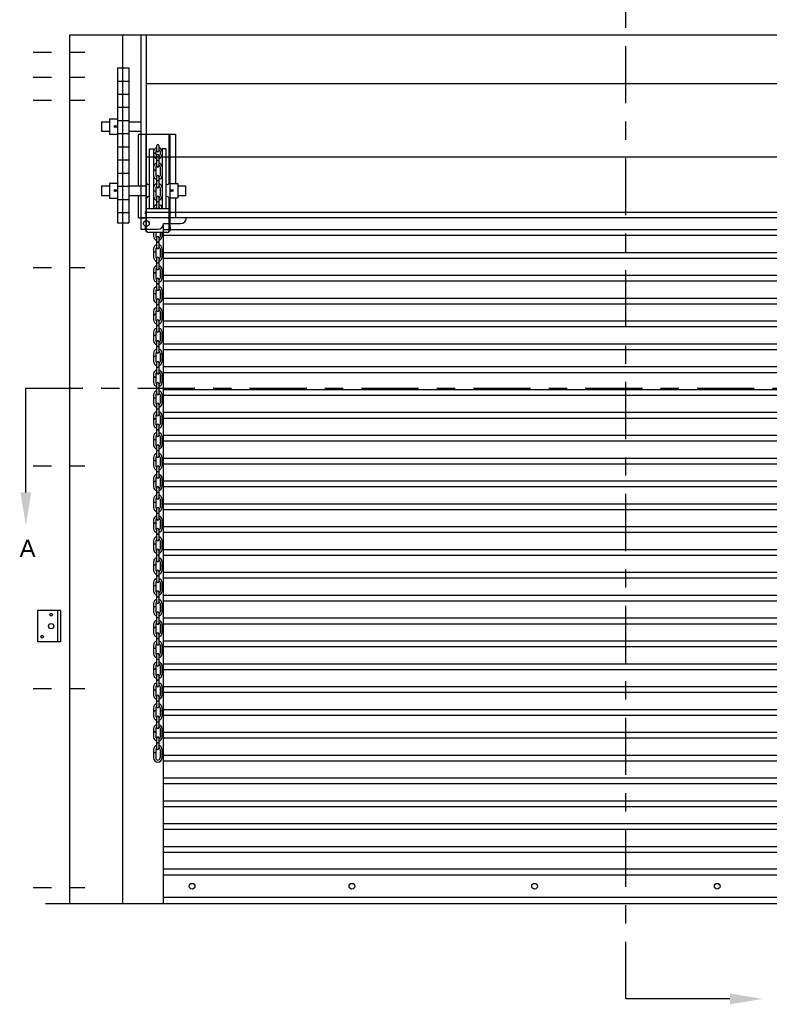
# Model space of a CAD drawing. Header units: inches. Extents: x 169.6 to 213.7, y 195.1 to 266.5.
# Tile 15 of 53: x 176.2 to 180.3, y 219.8 to 225.2. Entities that reach past the tile are written whole.
import ezdxf
from ezdxf import colors
from ezdxf.entities.mleader import LeaderData, LeaderLine
from ezdxf.math import Vec2, Vec3

# ---------------------------------------------------------------- set-up
doc = ezdxf.new("R2010")
doc.units = ezdxf.units.IN
doc.header["$LTSCALE"] = 0.25
doc.header["$MEASUREMENT"] = 0
for name, pattern in [('CENTER', [2, 1.25, -0.25, 0.25, -0.25]), ('CENTER2', [1.125, 0.75, -0.125, 0.125, -0.125]), ('HIDDEN2', [0.1875, 0.125, -0.0625])]:
    doc.linetypes.add(name, pattern=pattern)
doc.layers.add('CHAIN HOIST LH', color=7, linetype='Continuous')
doc.layers.add('SECTION CUTS', color=6, linetype='CENTER')
doc.styles.add('ARIAL', font='arial.ttf', dxfattribs={"height": 0.09375})
doc.styles.get("Standard").update_dxf_attribs({"font": 'romans.shx'})

msp = doc.modelspace()

# ---------------------------------------------------------------- linework, layer by layer
at = {"layer": 'CHAIN HOIST LH'}
for p, q in [((182.58483, 225.07165), (176.49639, 225.07165)), ((176.88436, 225.07165), (176.88436, 224.00915)), ((176.91561, 224.07165), (176.91561, 225.07165)), ((176.75667, 224.89213), (176.75667, 224.04408)), ((176.75667, 224.89213), (176.81886, 224.89213)), ((176.81886, 224.89213), (176.81886, 224.04408)), ((176.75667, 224.82052), (176.81886, 224.82052)), ((176.75667, 224.74852), (176.81886, 224.74852)), ((176.75667, 224.67652), (176.81886, 224.67652)), ((176.67061, 224.5976), (176.71296, 224.5976)), ((176.67061, 224.5976), (176.67061, 224.5457)), ((176.71296, 224.61096), (176.71296, 224.52812)), ((176.75667, 224.61096), (176.71296, 224.61096)), ((176.75667, 224.60452), (176.81886, 224.60452)), ((176.81886, 224.5976), (176.88706, 224.5976)), ((176.67061, 224.5457), (176.71296, 224.5457)), ((176.75667, 224.52812), (176.71296, 224.52812)), ((176.75667, 224.53252), (176.81886, 224.53252)), ((176.81886, 224.5457), (176.88706, 224.5457)), ((176.87144, 224.24691), (176.87144, 224.53004)), ((176.91233, 224.53004), (176.91233, 223.99919)), ((176.91679, 224.26356), (176.91679, 224.53004)), ((177.03976, 224.26356), (177.03976, 224.53004)), ((177.04422, 224.53004), (177.04422, 223.99919)), ((177.07547, 224.53004), (177.07547, 224.26027)), ((176.75667, 224.46052), (176.81886, 224.46052)), ((176.97272, 224.43798), (176.97272, 224.46773)), ((176.98382, 224.46773), (176.98382, 224.43798)), ((176.96645, 224.42539), (176.95535, 224.42539)), ((176.96645, 224.42449), (176.95535, 224.42449)), ((176.96645, 224.43421), (176.96645, 224.41797)), ((176.97272, 224.38625), (176.97272, 224.41264)), ((176.98382, 224.41264), (176.98382, 224.38625)), ((176.9901, 224.43421), (176.9901, 224.41797)), ((176.75667, 224.38852), (176.81886, 224.38852)), ((176.96645, 224.35027), (176.96645, 224.33244)), ((176.98382, 224.38625), (176.97272, 224.38625)), ((176.97272, 224.3556), (176.97272, 224.38535)), ((176.98382, 224.38535), (176.97272, 224.38535)), ((176.98382, 224.38535), (176.98382, 224.3556)), ((176.9901, 224.35027), (176.9901, 224.30385)), ((176.75667, 224.31652), (176.81886, 224.31652)), ((176.96645, 224.33244), (176.95535, 224.33244)), ((176.96645, 224.33154), (176.95535, 224.33154)), ((176.96645, 224.33154), (176.96645, 224.30385)), ((176.97272, 224.24148), (176.97272, 224.29851)), ((176.98382, 224.29851), (176.98382, 224.24148)), ((176.67061, 224.24691), (176.71296, 224.24691)), ((176.67061, 224.24691), (176.67061, 224.19501)), ((176.71296, 224.26027), (176.71296, 224.17743)), ((176.75667, 224.26027), (176.71296, 224.26027)), ((176.75667, 224.24452), (176.81886, 224.24452)), ((176.81886, 224.24691), (176.91233, 224.24691)), ((176.92654, 224.25381), (176.93343, 224.25381)), ((176.98382, 224.27452), (176.97272, 224.27452)), ((176.98382, 224.27362), (176.97272, 224.27362)), ((177.03001, 224.25381), (177.02312, 224.25381)), ((177.04422, 224.26027), (177.08792, 224.26027)), ((177.08792, 224.26027), (177.08792, 224.18165)), ((177.08792, 224.24691), (177.13028, 224.24691)), ((177.13028, 224.24691), (177.13028, 224.19501)), ((176.67061, 224.19501), (176.71296, 224.19501)), ((176.81886, 224.19501), (176.91233, 224.19501)), ((176.87144, 224.07165), (176.87144, 224.19501)), ((176.92654, 224.18811), (176.93343, 224.18811)), ((176.96645, 224.21832), (176.95535, 224.21832)), ((176.96645, 224.21742), (176.95535, 224.21742)), ((176.96645, 224.23615), (176.96645, 224.21832)), ((176.96645, 224.21742), (176.96645, 224.18972)), ((176.9901, 224.23615), (176.9901, 224.18972)), ((177.03001, 224.18811), (177.02312, 224.18811)), ((177.08792, 224.19501), (177.13028, 224.19501)), ((176.75667, 224.17743), (176.71296, 224.17743)), ((176.75667, 224.17252), (176.81886, 224.17252)), ((176.91679, 223.99919), (176.91679, 224.17836)), ((176.97272, 224.15801), (176.97272, 224.18439)), ((176.98382, 224.15801), (176.97272, 224.15801)), ((176.97272, 224.12735), (176.97272, 224.15711)), ((176.98382, 224.15711), (176.97272, 224.15711)), ((176.98382, 224.18439), (176.98382, 224.15801)), ((176.98382, 224.15711), (176.98382, 224.12735)), ((177.03976, 223.99919), (177.03976, 224.17836)), ((177.04422, 224.18165), (177.08792, 224.18165)), ((177.07547, 224.18165), (177.07547, 224.07165)), ((176.75667, 224.10052), (176.81886, 224.10052)), ((176.91679, 224.12397), (177.03976, 224.12397)), ((176.75667, 224.04408), (176.81886, 224.04408)), ((182.19686, 224.07165), (176.88436, 224.07165)), ((177.00936, 224.0404), (177.10311, 224.0404)), ((177.00936, 224.00915), (177.00936, 224.0404)), ((176.88436, 224.00915), (176.97811, 224.00915)), ((176.91233, 223.99919), (176.91679, 223.99919)), ((177.03001, 223.99176), (176.92654, 223.99176)), ((176.95535, 223.99176), (176.95535, 223.97038)), ((176.96645, 223.99176), (176.96645, 223.97038)), ((176.9901, 223.99176), (176.9901, 223.97038)), ((177.0012, 223.97038), (177.0012, 223.99176)), ((177.00936, 224.00797), (182.07186, 224.00797)), ((177.00936, 223.97672), (182.07186, 223.97672)), ((177.04422, 223.99919), (177.03976, 223.99919)), ((176.97272, 223.93867), (176.97272, 223.96505)), ((176.98382, 223.93867), (176.97272, 223.93867)), ((176.98382, 223.93777), (176.97272, 223.93777)), ((176.97272, 223.90801), (176.97272, 223.93777)), ((176.98382, 223.96505), (176.98382, 223.93867)), ((176.98382, 223.93777), (176.98382, 223.90801)), ((176.95535, 223.90268), (176.95535, 223.88486)), ((176.96645, 223.88486), (176.95535, 223.88486)), ((176.95535, 223.88396), (176.95535, 223.85626)), ((176.96645, 223.88396), (176.95535, 223.88396)), ((176.96645, 223.90268), (176.96645, 223.88486)), ((176.96645, 223.88396), (176.96645, 223.85626)), ((176.9901, 223.90268), (176.9901, 223.85626)), ((177.0012, 223.85626), (177.0012, 223.90268)), ((177.00936, 223.88297), (182.07186, 223.88297)), ((176.97272, 223.82455), (176.97272, 223.85093)), ((176.98382, 223.82455), (176.97272, 223.82455)), ((176.98382, 223.82365), (176.97272, 223.82365)), ((176.97272, 223.79389), (176.97272, 223.82365)), ((176.98382, 223.85093), (176.98382, 223.82455)), ((176.98382, 223.82365), (176.98382, 223.79389)), ((177.00936, 223.85172), (182.07186, 223.85172)), ((176.95535, 223.78856), (176.95535, 223.77073)), ((176.96645, 223.77073), (176.95535, 223.77073)), ((176.95535, 223.76983), (176.95535, 223.74214)), ((176.96645, 223.76983), (176.95535, 223.76983)), ((176.96645, 223.78856), (176.96645, 223.77073)), ((176.96645, 223.76983), (176.96645, 223.74214)), ((176.9901, 223.78856), (176.9901, 223.74214)), ((177.0012, 223.74214), (177.0012, 223.78856)), ((177.00936, 223.75797), (182.07186, 223.75797)), ((176.97272, 223.71042), (176.97272, 223.73681)), ((176.98382, 223.71042), (176.97272, 223.71042)), ((176.97272, 223.67977), (176.97272, 223.70952)), ((176.98382, 223.70952), (176.97272, 223.70952)), ((176.98382, 223.73681), (176.98382, 223.71042)), ((176.98382, 223.70952), (176.98382, 223.67977)), ((177.00936, 223.72672), (182.07186, 223.72672)), ((176.95535, 223.67444), (176.95535, 223.65661)), ((176.96645, 223.65661), (176.95535, 223.65661)), ((176.95535, 223.65571), (176.95535, 223.62802)), ((176.96645, 223.65571), (176.95535, 223.65571)), ((176.96645, 223.67444), (176.96645, 223.65661)), ((176.96645, 223.65571), (176.96645, 223.62802)), ((176.9901, 223.67444), (176.9901, 223.62802)), ((177.0012, 223.62802), (177.0012, 223.67444)), ((176.97272, 223.5963), (176.97272, 223.62269)), ((176.98382, 223.5963), (176.97272, 223.5963)), ((176.98382, 223.5954), (176.97272, 223.5954)), ((176.97272, 223.56565), (176.97272, 223.5954)), ((176.98382, 223.62269), (176.98382, 223.5963)), ((176.98382, 223.5954), (176.98382, 223.56565)), ((177.00936, 223.63297), (182.07186, 223.63297)), ((177.00936, 223.60172), (182.07186, 223.60172)), ((176.95535, 223.56032), (176.95535, 223.54249)), ((176.96645, 223.54249), (176.95535, 223.54249)), ((176.96645, 223.54159), (176.95535, 223.54159)), ((176.95535, 223.54159), (176.95535, 223.51389)), ((176.96645, 223.56032), (176.96645, 223.54249)), ((176.96645, 223.54159), (176.96645, 223.51389)), ((176.9901, 223.56032), (176.9901, 223.51389)), ((177.0012, 223.51389), (177.0012, 223.56032)), ((176.97272, 223.48218), (176.97272, 223.50856)), ((176.98382, 223.50856), (176.98382, 223.48218)), ((177.00936, 223.50797), (182.07186, 223.50797)), ((176.95535, 223.44619), (176.95535, 223.42837)), ((176.96645, 223.44619), (176.96645, 223.42837)), ((176.98382, 223.48218), (176.97272, 223.48218)), ((176.97272, 223.45153), (176.97272, 223.48128)), ((176.98382, 223.48128), (176.97272, 223.48128)), ((176.98382, 223.48128), (176.98382, 223.45153)), ((176.9901, 223.44619), (176.9901, 223.39977)), ((177.0012, 223.39977), (177.0012, 223.44619)), ((177.00936, 223.47672), (182.07186, 223.47672)), ((176.96645, 223.42837), (176.95535, 223.42837)), ((176.96645, 223.42747), (176.95535, 223.42747)), ((176.95535, 223.42747), (176.95535, 223.39977)), ((176.96645, 223.42747), (176.96645, 223.39977)), ((176.97272, 223.36806), (176.97272, 223.39444)), ((176.98382, 223.39444), (176.98382, 223.36806)), ((177.00936, 223.38297), (182.07186, 223.38297)), ((176.95535, 223.33207), (176.95535, 223.31425)), ((176.96645, 223.33207), (176.96645, 223.31425)), ((176.98382, 223.36806), (176.97272, 223.36806)), ((176.97272, 223.3374), (176.97272, 223.36716)), ((176.98382, 223.36716), (176.97272, 223.36716)), ((176.98382, 223.36716), (176.98382, 223.3374)), ((176.9901, 223.33207), (176.9901, 223.28565)), ((177.0012, 223.28565), (177.0012, 223.33207)), ((177.00936, 223.35172), (182.07186, 223.35172)), ((176.96645, 223.31425), (176.95535, 223.31425)), ((176.96645, 223.31335), (176.95535, 223.31335)), ((176.95535, 223.31335), (176.95535, 223.28565)), ((176.96645, 223.31335), (176.96645, 223.28565)), ((176.97272, 223.25394), (176.97272, 223.28032)), ((176.98382, 223.28032), (176.98382, 223.25394)), ((176.95535, 223.21795), (176.95535, 223.20012)), ((176.96645, 223.21795), (176.96645, 223.20012)), ((176.98382, 223.25394), (176.97272, 223.25394)), ((176.98382, 223.25304), (176.97272, 223.25304)), ((176.97272, 223.22328), (176.97272, 223.25304)), ((176.98382, 223.25304), (176.98382, 223.22328)), ((176.9901, 223.21795), (176.9901, 223.17153)), ((177.0012, 223.17153), (177.0012, 223.21795)), ((177.00936, 223.25797), (182.07186, 223.25797)), ((177.00936, 223.22672), (182.07186, 223.22672)), ((176.96645, 223.20012), (176.95535, 223.20012)), ((176.96645, 223.19923), (176.95535, 223.19923)), ((176.95535, 223.19923), (176.95535, 223.17153)), ((176.96645, 223.19923), (176.96645, 223.17153)), ((176.97272, 223.13981), (176.97272, 223.1662)), ((176.98382, 223.1662), (176.98382, 223.13981)), ((176.98382, 223.13981), (176.97272, 223.13981)), ((176.97272, 223.10916), (176.97272, 223.13892)), ((176.98382, 223.13892), (176.97272, 223.13892)), ((176.98382, 223.13892), (176.98382, 223.10916)), ((177.00936, 223.13297), (182.07186, 223.13297)), ((176.95535, 223.10383), (176.95535, 223.086)), ((176.96645, 223.086), (176.95535, 223.086)), ((176.95535, 223.0851), (176.95535, 223.05741)), ((176.96645, 223.0851), (176.95535, 223.0851)), ((176.96645, 223.10383), (176.96645, 223.086)), ((176.96645, 223.0851), (176.96645, 223.05741)), ((176.9901, 223.10383), (176.9901, 223.05741)), ((177.0012, 223.05741), (177.0012, 223.10383)), ((177.00936, 223.10172), (182.07186, 223.10172)), ((176.97272, 223.02569), (176.97272, 223.05208)), ((176.98382, 223.02569), (176.97272, 223.02569)), ((176.98382, 223.02479), (176.97272, 223.02479)), ((176.97272, 222.99504), (176.97272, 223.02479)), ((176.98382, 223.05208), (176.98382, 223.02569)), ((176.98382, 223.02479), (176.98382, 222.99504)), ((177.00936, 223.00797), (182.07186, 223.00797)), ((176.95535, 222.98971), (176.95535, 222.97188)), ((176.96645, 222.97188), (176.95535, 222.97188)), ((176.95535, 222.97098), (176.95535, 222.94328)), ((176.96645, 222.97098), (176.95535, 222.97098)), ((176.96645, 222.98971), (176.96645, 222.97188)), ((176.96645, 222.97098), (176.96645, 222.94328)), ((176.9901, 222.98971), (176.9901, 222.94328)), ((177.0012, 222.94328), (177.0012, 222.98971)), ((177.00936, 222.97672), (182.07186, 222.97672)), ((176.97272, 222.91157), (176.97272, 222.93795)), ((176.98382, 222.91157), (176.97272, 222.91157)), ((176.98382, 222.91067), (176.97272, 222.91067)), ((176.97272, 222.88092), (176.97272, 222.91067)), ((176.98382, 222.93795), (176.98382, 222.91157)), ((176.98382, 222.91067), (176.98382, 222.88092)), ((176.95535, 222.87559), (176.95535, 222.85776)), ((176.96645, 222.85776), (176.95535, 222.85776)), ((176.95535, 222.85686), (176.95535, 222.82916)), ((176.96645, 222.85686), (176.95535, 222.85686)), ((176.96645, 222.87559), (176.96645, 222.85776)), ((176.96645, 222.85686), (176.96645, 222.82916)), ((176.9901, 222.87559), (176.9901, 222.82916)), ((177.0012, 222.82916), (177.0012, 222.87559)), ((177.00936, 222.88297), (182.07186, 222.88297)), ((177.00936, 222.85172), (182.07186, 222.85172)), ((176.97272, 222.79745), (176.97272, 222.82383)), ((176.98382, 222.79745), (176.97272, 222.79745)), ((176.97272, 222.76679), (176.97272, 222.79655)), ((176.98382, 222.79655), (176.97272, 222.79655)), ((176.98382, 222.82383), (176.98382, 222.79745)), ((176.98382, 222.79655), (176.98382, 222.76679)), ((176.95535, 222.76146), (176.95535, 222.74364)), ((176.96645, 222.74364), (176.95535, 222.74364)), ((176.95535, 222.74274), (176.95535, 222.71504)), ((176.96645, 222.74274), (176.95535, 222.74274)), ((176.96645, 222.76146), (176.96645, 222.74364)), ((176.96645, 222.74274), (176.96645, 222.71504)), ((176.9901, 222.76146), (176.9901, 222.71504)), ((177.0012, 222.71504), (177.0012, 222.76146)), ((177.00936, 222.75797), (182.07186, 222.75797)), ((176.97272, 222.68333), (176.97272, 222.70971)), ((176.98382, 222.68333), (176.97272, 222.68333)), ((176.98382, 222.68243), (176.97272, 222.68243)), ((176.97272, 222.65267), (176.97272, 222.68243)), ((176.98382, 222.70971), (176.98382, 222.68333)), ((176.98382, 222.68243), (176.98382, 222.65267)), ((177.00936, 222.72672), (182.07186, 222.72672)), ((176.95535, 222.64734), (176.95535, 222.62952)), ((176.96645, 222.62952), (176.95535, 222.62952)), ((176.95535, 222.62862), (176.95535, 222.60092)), ((176.96645, 222.62862), (176.95535, 222.62862)), ((176.96645, 222.64734), (176.96645, 222.62952)), ((176.96645, 222.62862), (176.96645, 222.60092)), ((176.9901, 222.64734), (176.9901, 222.60092)), ((177.0012, 222.60092), (177.0012, 222.64734)), ((177.00936, 222.63297), (182.07186, 222.63297)), ((176.97272, 222.56921), (176.97272, 222.59559)), ((176.98382, 222.59559), (176.98382, 222.56921)), ((177.00936, 222.60172), (182.07186, 222.60172)), ((176.95535, 222.53322), (176.95535, 222.51539)), ((176.96645, 222.53322), (176.96645, 222.51539)), ((176.98382, 222.56921), (176.97272, 222.56921)), ((176.98382, 222.56831), (176.97272, 222.56831)), ((176.97272, 222.53855), (176.97272, 222.56831)), ((176.98382, 222.56831), (176.98382, 222.53855)), ((176.9901, 222.53322), (176.9901, 222.4868)), ((177.0012, 222.4868), (177.0012, 222.53322)), ((176.96645, 222.51539), (176.95535, 222.51539)), ((176.95535, 222.51449), (176.95535, 222.4868)), ((176.96645, 222.51449), (176.95535, 222.51449)), ((176.96645, 222.51449), (176.96645, 222.4868)), ((176.97272, 222.45508), (176.97272, 222.48147)), ((176.98382, 222.48147), (176.98382, 222.45508)), ((177.00936, 222.50797), (182.07186, 222.50797)), ((177.00936, 222.47672), (182.07186, 222.47672)), ((176.95535, 222.4191), (176.95535, 222.40127)), ((176.96645, 222.4191), (176.96645, 222.40127)), ((176.98382, 222.45508), (176.97272, 222.45508)), ((176.97272, 222.42443), (176.97272, 222.45418)), ((176.98382, 222.45418), (176.97272, 222.45418)), ((176.98382, 222.45418), (176.98382, 222.42443)), ((176.9901, 222.4191), (176.9901, 222.37268)), ((177.0012, 222.37268), (177.0012, 222.4191)), ((176.96645, 222.40127), (176.95535, 222.40127)), ((176.95535, 222.40037), (176.95535, 222.37268)), ((176.96645, 222.40037), (176.95535, 222.40037)), ((176.96645, 222.40037), (176.96645, 222.37268)), ((176.97272, 222.34096), (176.97272, 222.36734)), ((176.98382, 222.36734), (176.98382, 222.34096)), ((177.00936, 222.38297), (182.07186, 222.38297)), ((176.95535, 222.30498), (176.95535, 222.28715)), ((176.96645, 222.30498), (176.96645, 222.28715)), ((176.98382, 222.34096), (176.97272, 222.34096)), ((176.98382, 222.34006), (176.97272, 222.34006)), ((176.97272, 222.31031), (176.97272, 222.34006)), ((176.98382, 222.34006), (176.98382, 222.31031)), ((176.9901, 222.30498), (176.9901, 222.25855)), ((177.0012, 222.25855), (177.0012, 222.30498)), ((177.00936, 222.35172), (182.07186, 222.35172)), ((176.96645, 222.28715), (176.95535, 222.28715)), ((176.96645, 222.28625), (176.95535, 222.28625)), ((176.95535, 222.28625), (176.95535, 222.25855)), ((176.96645, 222.28625), (176.96645, 222.25855)), ((176.97272, 222.22684), (176.97272, 222.25322)), ((176.98382, 222.25322), (176.98382, 222.22684)), ((177.00936, 222.25797), (182.07186, 222.25797)), ((176.98382, 222.22684), (176.97272, 222.22684)), ((176.97272, 222.19618), (176.97272, 222.22594)), ((176.98382, 222.22594), (176.97272, 222.22594)), ((176.98382, 222.22594), (176.98382, 222.19618)), ((177.00936, 222.22672), (182.07186, 222.22672)), ((176.95535, 222.19085), (176.95535, 222.17303)), ((176.96645, 222.17303), (176.95535, 222.17303)), ((176.96645, 222.17213), (176.95535, 222.17213)), ((176.95535, 222.17213), (176.95535, 222.14443)), ((176.96645, 222.19085), (176.96645, 222.17303)), ((176.96645, 222.17213), (176.96645, 222.14443)), ((176.9901, 222.19085), (176.9901, 222.14443)), ((177.0012, 222.14443), (177.0012, 222.19085)), ((176.97272, 222.11272), (176.97272, 222.1391)), ((176.98382, 222.11272), (176.97272, 222.11272)), ((176.97272, 222.08206), (176.97272, 222.11182)), ((176.98382, 222.11182), (176.97272, 222.11182)), ((176.98382, 222.1391), (176.98382, 222.11272)), ((176.98382, 222.11182), (176.98382, 222.08206)), ((177.00936, 222.13297), (182.07186, 222.13297)), ((177.00936, 222.10172), (182.07186, 222.10172)), ((176.95535, 222.07673), (176.95535, 222.05891)), ((176.96645, 222.05891), (176.95535, 222.05891)), ((176.96645, 222.05801), (176.95535, 222.05801)), ((176.95535, 222.05801), (176.95535, 222.03031)), ((176.96645, 222.07673), (176.96645, 222.05891)), ((176.96645, 222.05801), (176.96645, 222.03031)), ((176.9901, 222.07673), (176.9901, 222.03031)), ((177.0012, 222.03031), (177.0012, 222.07673)), ((176.97272, 221.9986), (176.97272, 222.02498)), ((176.98382, 221.9986), (176.97272, 221.9986)), ((176.98382, 221.9977), (176.97272, 221.9977)), ((176.97272, 221.96794), (176.97272, 221.9977)), ((176.98382, 222.02498), (176.98382, 221.9986)), ((176.98382, 221.9977), (176.98382, 221.96794)), ((177.00936, 222.00797), (182.07186, 222.00797)), ((176.95535, 221.96261), (176.95535, 221.94478)), ((176.96645, 221.94478), (176.95535, 221.94478)), ((176.96645, 221.94388), (176.95535, 221.94388)), ((176.95535, 221.94388), (176.95535, 221.91619)), ((176.96645, 221.96261), (176.96645, 221.94478)), ((176.96645, 221.94388), (176.96645, 221.91619)), ((176.9901, 221.96261), (176.9901, 221.91619)), ((177.0012, 221.91619), (177.0012, 221.96261)), ((177.00936, 221.97672), (182.07186, 221.97672)), ((176.97272, 221.88447), (176.97272, 221.91086)), ((176.98382, 221.88447), (176.97272, 221.88447)), ((176.98382, 221.88357), (176.97272, 221.88357)), ((176.97272, 221.85382), (176.97272, 221.88357)), ((176.98382, 221.91086), (176.98382, 221.88447)), ((176.98382, 221.88357), (176.98382, 221.85382)), ((177.00936, 221.88297), (182.07186, 221.88297)), ((176.95535, 221.84849), (176.95535, 221.83066)), ((176.96645, 221.83066), (176.95535, 221.83066)), ((176.95535, 221.82976), (176.95535, 221.80207)), ((176.96645, 221.82976), (176.95535, 221.82976)), ((176.96645, 221.84849), (176.96645, 221.83066)), ((176.96645, 221.82976), (176.96645, 221.80207)), ((176.9901, 221.84849), (176.9901, 221.80207)), ((177.0012, 221.80207), (177.0012, 221.84849)), ((177.00936, 221.85172), (182.07186, 221.85172)), ((176.97272, 221.77035), (176.97272, 221.79674)), ((176.98382, 221.77035), (176.97272, 221.77035)), ((176.98382, 221.76945), (176.97272, 221.76945)), ((176.97272, 221.7397), (176.97272, 221.76945)), ((176.98382, 221.79674), (176.98382, 221.77035)), ((176.98382, 221.76945), (176.98382, 221.7397)), ((176.95535, 221.73437), (176.95535, 221.71654)), ((176.96645, 221.71654), (176.95535, 221.71654)), ((176.95535, 221.71564), (176.95535, 221.68794)), ((176.96645, 221.71564), (176.95535, 221.71564)), ((176.96645, 221.73437), (176.96645, 221.71654)), ((176.96645, 221.71564), (176.96645, 221.68794)), ((176.9901, 221.73437), (176.9901, 221.68794)), ((177.0012, 221.68794), (177.0012, 221.73437)), ((177.00936, 221.75797), (182.07186, 221.75797)), ((177.00936, 221.72672), (182.07186, 221.72672)), ((176.97272, 221.65623), (176.97272, 221.68261)), ((176.98382, 221.65623), (176.97272, 221.65623)), ((176.97272, 221.62558), (176.97272, 221.65533)), ((176.98382, 221.65533), (176.97272, 221.65533)), ((176.98382, 221.68261), (176.98382, 221.65623)), ((176.98382, 221.65533), (176.98382, 221.62558)), ((176.95535, 221.62024), (176.95535, 221.60242)), ((176.96645, 221.60242), (176.95535, 221.60242)), ((176.95535, 221.60152), (176.95535, 221.57382)), ((176.96645, 221.60152), (176.95535, 221.60152)), ((176.96645, 221.62024), (176.96645, 221.60242)), ((176.96645, 221.60152), (176.96645, 221.57382)), ((176.9901, 221.62024), (176.9901, 221.57382)), ((177.0012, 221.57382), (177.0012, 221.62024)), ((177.00936, 221.63297), (182.07186, 221.63297)), ((177.00936, 221.60172), (182.07186, 221.60172)), ((176.97272, 221.54211), (176.97272, 221.56849)), ((176.98382, 221.56849), (176.98382, 221.54211)), ((176.95535, 221.50612), (176.95535, 221.4883)), ((176.96645, 221.50612), (176.96645, 221.4883)), ((176.98382, 221.54211), (176.97272, 221.54211)), ((176.97272, 221.51145), (176.97272, 221.54121)), ((176.98382, 221.54121), (176.97272, 221.54121)), ((176.98382, 221.54121), (176.98382, 221.51145)), ((176.9901, 221.50612), (176.9901, 221.4597)), ((177.0012, 221.4597), (177.0012, 221.50612)), ((177.00936, 221.50797), (182.07186, 221.50797)), ((176.96645, 221.4883), (176.95535, 221.4883)), ((176.95535, 221.4874), (176.95535, 221.4597)), ((176.96645, 221.4874), (176.95535, 221.4874)), ((176.96645, 221.4874), (176.96645, 221.4597)), ((176.97272, 221.42799), (176.97272, 221.45437)), ((176.98382, 221.45437), (176.98382, 221.42799)), ((177.00936, 221.47672), (182.07186, 221.47672)), ((176.95535, 221.392), (176.95535, 221.37417)), ((176.96645, 221.392), (176.96645, 221.37417)), ((176.98382, 221.42799), (176.97272, 221.42799)), ((176.97272, 221.39733), (176.97272, 221.42709)), ((176.98382, 221.42709), (176.97272, 221.42709)), ((176.98382, 221.42709), (176.98382, 221.39733)), ((176.9901, 221.392), (176.9901, 221.34558)), ((177.0012, 221.34558), (177.0012, 221.392)), ((176.96645, 221.37417), (176.95535, 221.37417)), ((176.96645, 221.37328), (176.95535, 221.37328)), ((176.95535, 221.37328), (176.95535, 221.34558)), ((176.96645, 221.37328), (176.96645, 221.34558)), ((176.97272, 221.31386), (176.97272, 221.34025)), ((176.98382, 221.34025), (176.98382, 221.31386)), ((177.00936, 221.38297), (182.07186, 221.38297)), ((177.00936, 221.35172), (182.07186, 221.35172)), ((176.95535, 221.27788), (176.95535, 221.26005)), ((176.96645, 221.27788), (176.96645, 221.26005)), ((176.98382, 221.31386), (176.97272, 221.31386)), ((176.97272, 221.28321), (176.97272, 221.31297)), ((176.98382, 221.31297), (176.97272, 221.31297)), ((176.98382, 221.31297), (176.98382, 221.28321)), ((176.9901, 221.27788), (176.9901, 221.23146)), ((177.0012, 221.23146), (177.0012, 221.27788)), ((176.96645, 221.26005), (176.95535, 221.26005)), ((176.96645, 221.25915), (176.95535, 221.25915)), ((176.95535, 221.25915), (176.95535, 221.23146)), ((176.96645, 221.25915), (176.96645, 221.23146)), ((176.97272, 221.19974), (176.97272, 221.22613)), ((176.98382, 221.22613), (176.98382, 221.19974)), ((177.00936, 221.25797), (182.07186, 221.25797)), ((177.00936, 221.22672), (182.07186, 221.22672)), ((176.98382, 221.19974), (176.97272, 221.19974)), ((176.98382, 221.19884), (176.97272, 221.19884)), ((176.97272, 221.16909), (176.97272, 221.19884)), ((176.98382, 221.19884), (176.98382, 221.16909)), ((176.95535, 221.16376), (176.95535, 221.14593)), ((176.96645, 221.14593), (176.95535, 221.14593)), ((176.96645, 221.14503), (176.95535, 221.14503)), ((176.95535, 221.14503), (176.95535, 221.11733)), ((176.96645, 221.16376), (176.96645, 221.14593)), ((176.96645, 221.14503), (176.96645, 221.11733)), ((176.9901, 221.16376), (176.9901, 221.11733)), ((177.0012, 221.11733), (177.0012, 221.16376)), ((177.00936, 221.13297), (182.07186, 221.13297)), ((177.00936, 221.10172), (182.07186, 221.10172)), ((177.00936, 221.00797), (182.07186, 221.00797)), ((177.00936, 220.97672), (182.07186, 220.97672)), ((177.00936, 220.88297), (182.07186, 220.88297)), ((177.00936, 220.85172), (182.07186, 220.85172)), ((177.00936, 220.75797), (182.07186, 220.75797)), ((177.00936, 220.72672), (182.07186, 220.72672)), ((177.00936, 220.63297), (182.07186, 220.63297)), ((177.00936, 220.60172), (182.07186, 220.60172)), ((182.07186, 220.50797), (177.00936, 220.50797)), ((182.07186, 220.47672), (177.00936, 220.47672)), ((176.36329, 220.32165), (182.91086, 220.32165)), ((182.07186, 220.3529), (177.00936, 220.3529))]:
    msp.add_line(p, q, dxfattribs=at)
at = {"layer": 'CHAIN HOIST LH', "linetype": 'Continuous'}
for p, q in [((176.49639, 220.32165), (176.49639, 225.07165)), ((176.78723, 220.32165), (176.78723, 225.07165)), ((182.16561, 224.80538), (176.91561, 224.80538)), ((176.87144, 224.53004), (177.07547, 224.53004)), ((182.16561, 224.40372), (176.91561, 224.40372)), ((176.91561, 224.1029), (182.16561, 224.1029)), ((176.87144, 224.07165), (176.91233, 224.07165)), ((177.00936, 220.32165), (177.00936, 224.0404)), ((177.07547, 224.07165), (177.04422, 224.07165)), ((176.31963, 221.92433), (176.31963, 221.75246)), ((176.44463, 221.92433), (176.31963, 221.92433)), ((176.429, 221.92433), (176.429, 221.75246)), ((176.44463, 221.92433), (176.44463, 221.75246)), ((176.44463, 221.75246), (176.31963, 221.75246))]:
    msp.add_line(p, q, dxfattribs=at)
at = {"layer": 'CHAIN HOIST LH', "linetype": 'CENTER2', "ltscale": 0.5}
for p, q in [((176.29602, 224.9779), (176.57762, 224.9779)), ((176.29602, 224.84231), (176.57762, 224.84231)), ((176.29602, 224.71614), (176.57762, 224.71614)), ((176.29602, 223.79944), (176.57762, 223.79944)), ((176.29602, 222.71542), (176.57762, 222.71542)), ((176.29602, 221.49667), (176.57762, 221.49667)), ((176.29602, 220.40913), (176.57762, 220.40913))]:
    msp.add_line(p, q, dxfattribs=at)
at = {"layer": 'CHAIN HOIST LH', "linetype": 'HIDDEN2'}
for p, q in [((176.88706, 224.24691), (176.88706, 224.53004)), ((176.88706, 224.07165), (176.88706, 224.19501))]:
    msp.add_line(p, q, dxfattribs=at)
at = {"layer": 'CHAIN HOIST LH'}
for points in [[(176.74819, 224.57188), (176.74673, 224.57441), (176.7438, 224.57441), (176.74234, 224.57188), (176.7438, 224.56934), (176.74673, 224.56934)], [(176.74819, 224.22119), (176.74673, 224.22372), (176.7438, 224.22372), (176.74234, 224.22119), (176.7438, 224.21865), (176.74673, 224.21865)], [(177.0527, 224.22119), (177.05416, 224.22372), (177.05708, 224.22372), (177.05855, 224.22119), (177.05708, 224.21865), (177.05416, 224.21865)]]:
    msp.add_lwpolyline(points, close=True, dxfattribs=at)
for points in [[(176.93343, 224.12397), (176.93343, 224.45015), (176.95535, 224.45015), (176.95535, 224.12397)], [(177.02312, 224.12397), (177.02312, 224.45015), (177.0012, 224.45015), (177.0012, 224.12397)]]:
    msp.add_lwpolyline(points, dxfattribs=at)
for centre, radius in [((176.74526, 224.57188), 0.0057), ((176.74526, 224.22119), 0.0057), ((177.05562, 224.22119), 0.0057), ((176.91561, 224.0404), 0.01562)]:
    msp.add_circle(centre, radius, dxfattribs=at)
at = {"layer": 'CHAIN HOIST LH', "linetype": 'Continuous'}
for centre, radius in [((176.39439, 221.90105), 0.00749), ((176.39439, 221.83839), 0.01455), ((176.34457, 221.78077), 0.00749), ((177.16561, 220.4154), 0.01562), ((178.04061, 220.4154), 0.01562), ((179.04061, 220.4154), 0.01562), ((180.04061, 220.4154), 0.01562)]:
    msp.add_circle(centre, radius, dxfattribs=at)
at = {"layer": 'CHAIN HOIST LH'}
for centre, radius, start, end in [((176.97827, 224.43421), 0.02292, 104.01225, 180), ((176.97827, 224.46773), 0.00555, 0, 180), ((176.97827, 224.43421), 0.02292, 0, 75.98775), ((176.97827, 224.41797), 0.02292, 180, 255.98775), ((176.97827, 224.43421), 0.01182, 118.00044, 180), ((176.97827, 224.41797), 0.01182, 180, 241.99956), ((176.97827, 224.43798), 0.00555, 180, 0), ((176.97827, 224.41264), 0.00555, 0, 180), ((176.97827, 224.43421), 0.01182, 0, 61.99956), ((176.97827, 224.41797), 0.01182, 298.00044, 0), ((176.97827, 224.41797), 0.02292, 284.01225, 0), ((176.97827, 224.35027), 0.02292, 104.01225, 180), ((176.97827, 224.35027), 0.01182, 118.00044, 180), ((176.97827, 224.3556), 0.00555, 180, 0), ((176.97827, 224.35027), 0.02292, 0, 75.98775), ((176.97827, 224.35027), 0.01182, 0, 61.99956), ((176.97827, 224.30385), 0.02292, 180, 255.98775), ((176.97827, 224.30385), 0.01182, 180, 241.99956), ((176.97827, 224.29851), 0.00555, 0, 180), ((176.97827, 224.30385), 0.01182, 298.00044, 0), ((176.97827, 224.30385), 0.02292, 284.01225, 0), ((176.92654, 224.26356), 0.00975, 180, 270), ((176.97827, 224.23615), 0.02292, 104.01225, 180), ((176.97827, 224.23615), 0.01182, 118.00044, 180), ((176.97827, 224.24148), 0.00555, 180, 0), ((176.97827, 224.23615), 0.02292, 0, 75.98775), ((176.97827, 224.23615), 0.01182, 0, 61.99956), ((177.03001, 224.26356), 0.00975, 270, 0), ((176.92654, 224.17836), 0.00975, 90, 180), ((176.97827, 224.18972), 0.02292, 180, 255.98775), ((176.97827, 224.18972), 0.01182, 180, 241.99956), ((176.97827, 224.18439), 0.00555, 0, 180), ((176.97827, 224.18972), 0.01182, 298.00044, 0), ((176.97827, 224.18972), 0.02292, 284.01225, 0), ((177.03001, 224.17836), 0.00975, 0, 90), ((176.97827, 224.12202), 0.02292, 104.01225, 175.13979), ((176.97827, 224.12202), 0.01182, 118.00044, 170.5447), ((176.97827, 224.12202), 0.02292, 4.86021, 75.98775), ((176.97827, 224.12202), 0.01182, 9.4553, 61.99956), ((176.91955, 224.09949), 0.01075, 132.1728, 227.8272), ((176.97827, 224.12735), 0.00555, 180, 217.63339), ((176.97827, 224.12735), 0.00555, 322.36661, 0), ((177.037, 224.09949), 0.01075, 312.1728, 47.8272), ((176.91955, 224.01577), 0.01075, 132.1728, 227.8272), ((176.92687, 224.00231), 0.01055, 197.19364, 268.20897), ((177.02968, 224.00231), 0.01055, 271.79103, 342.80636), ((177.037, 224.01577), 0.01075, 312.1728, 47.8272), ((176.97827, 223.97038), 0.02292, 180, 255.98775), ((176.97827, 223.90268), 0.02292, 104.01225, 180), ((176.97827, 223.97038), 0.01182, 180, 241.99956), ((176.97827, 223.96505), 0.00555, 0, 180), ((176.97827, 223.97038), 0.02292, 284.01225, 0), ((176.97827, 223.97038), 0.01182, 298.00044, 0), ((176.97827, 223.90268), 0.02292, 0, 75.98775), ((176.97827, 223.90268), 0.01182, 118.00044, 180), ((176.97827, 223.90801), 0.00555, 180, 0), ((176.97827, 223.90268), 0.01182, 0, 61.99956), ((176.97827, 223.85626), 0.02292, 180, 255.98775), ((176.97827, 223.78856), 0.02292, 104.01225, 180), ((176.97827, 223.85626), 0.01182, 180, 241.99956), ((176.97827, 223.85093), 0.00555, 0, 180), ((176.97827, 223.85626), 0.02292, 284.01225, 0), ((176.97827, 223.85626), 0.01182, 298.00044, 0), ((176.97827, 223.78856), 0.02292, 0, 75.98775), ((176.97827, 223.78856), 0.01182, 118.00044, 180), ((176.97827, 223.79389), 0.00555, 180, 0), ((176.97827, 223.78856), 0.01182, 0, 61.99956), ((176.97827, 223.74214), 0.02292, 180, 255.98775), ((176.97827, 223.74214), 0.01182, 180, 241.99956), ((176.97827, 223.73681), 0.00555, 0, 180), ((176.97827, 223.74214), 0.01182, 298.00044, 0), ((176.97827, 223.74214), 0.02292, 284.01225, 0), ((176.97827, 223.67444), 0.02292, 104.01225, 180), ((176.97827, 223.67444), 0.01182, 118.00044, 180), ((176.97827, 223.67977), 0.00555, 180, 0), ((176.97827, 223.67444), 0.02292, 0, 75.98775), ((176.97827, 223.67444), 0.01182, 0, 61.99956), ((176.97827, 223.62802), 0.02292, 180, 255.98775), ((176.97827, 223.62802), 0.01182, 180, 241.99956), ((176.97827, 223.62269), 0.00555, 0, 180), ((176.97827, 223.62802), 0.01182, 298.00044, 0), ((176.97827, 223.62802), 0.02292, 284.01225, 0), ((176.97827, 223.56032), 0.02292, 104.01225, 180), ((176.97827, 223.56032), 0.01182, 118.00044, 180), ((176.97827, 223.56565), 0.00555, 180, 0), ((176.97827, 223.56032), 0.02292, 0, 75.98775), ((176.97827, 223.56032), 0.01182, 0, 61.99956), ((176.97827, 223.51389), 0.02292, 180, 255.98775), ((176.97827, 223.51389), 0.01182, 180, 241.99956), ((176.97827, 223.50856), 0.00555, 0, 180), ((176.97827, 223.51389), 0.01182, 298.00044, 0), ((176.97827, 223.51389), 0.02292, 284.01225, 0), ((176.97827, 223.44619), 0.02292, 104.01225, 180), ((176.97827, 223.44619), 0.01182, 118.00044, 180), ((176.97827, 223.45153), 0.00555, 180, 0), ((176.97827, 223.44619), 0.02292, 0, 75.98775), ((176.97827, 223.44619), 0.01182, 0, 61.99956), ((176.97827, 223.39977), 0.02292, 180, 255.98775), ((176.97827, 223.39977), 0.01182, 180, 241.99956), ((176.97827, 223.39444), 0.00555, 0, 180), ((176.97827, 223.39977), 0.01182, 298.00044, 0), ((176.97827, 223.39977), 0.02292, 284.01225, 0), ((176.97827, 223.33207), 0.02292, 104.01225, 180), ((176.97827, 223.33207), 0.01182, 118.00044, 180), ((176.97827, 223.3374), 0.00555, 180, 0), ((176.97827, 223.33207), 0.02292, 0, 75.98775), ((176.97827, 223.33207), 0.01182, 0, 61.99956), ((176.97827, 223.28565), 0.02292, 180, 255.98775), ((176.97827, 223.28565), 0.01182, 180, 241.99956), ((176.97827, 223.28032), 0.00555, 0, 180), ((176.97827, 223.28565), 0.02292, 284.01225, 0), ((176.97827, 223.28565), 0.01182, 298.00044, 0), ((176.97827, 223.21795), 0.02292, 104.01225, 180), ((176.97827, 223.21795), 0.01182, 118.00044, 180), ((176.97827, 223.22328), 0.00555, 180, 0), ((176.97827, 223.21795), 0.02292, 0, 75.98775), ((176.97827, 223.21795), 0.01182, 0, 61.99956), ((176.97827, 223.17153), 0.02292, 180, 255.98775), ((176.97827, 223.17153), 0.01182, 180, 241.99956), ((176.97827, 223.1662), 0.00555, 0, 180), ((176.97827, 223.17153), 0.02292, 284.01225, 0), ((176.97827, 223.17153), 0.01182, 298.00044, 0), ((176.97827, 223.10383), 0.02292, 104.01225, 180), ((176.97827, 223.10383), 0.01182, 118.00044, 180), ((176.97827, 223.10916), 0.00555, 180, 0), ((176.97827, 223.10383), 0.02292, 0, 75.98775), ((176.97827, 223.10383), 0.01182, 0, 61.99956), ((176.97827, 223.05741), 0.02292, 180, 255.98775), ((176.97827, 223.05741), 0.01182, 180, 241.99956), ((176.97827, 223.05208), 0.00555, 0, 180), ((176.97827, 223.05741), 0.02292, 284.01225, 0), ((176.97827, 223.05741), 0.01182, 298.00044, 0), ((176.97827, 222.98971), 0.02292, 104.01225, 180), ((176.97827, 222.98971), 0.02292, 0, 75.98775), ((176.97827, 222.98971), 0.01182, 118.00044, 180), ((176.97827, 222.99504), 0.00555, 180, 0), ((176.97827, 222.98971), 0.01182, 0, 61.99956), ((176.97827, 222.94328), 0.02292, 180, 255.98775), ((176.97827, 222.87559), 0.02292, 104.01225, 180), ((176.97827, 222.94328), 0.01182, 180, 241.99956), ((176.97827, 222.93795), 0.00555, 0, 180), ((176.97827, 222.94328), 0.02292, 284.01225, 0), ((176.97827, 222.94328), 0.01182, 298.00044, 0), ((176.97827, 222.87559), 0.02292, 0, 75.98775), ((176.97827, 222.87559), 0.01182, 118.00044, 180), ((176.97827, 222.88092), 0.00555, 180, 0), ((176.97827, 222.87559), 0.01182, 0, 61.99956), ((176.97827, 222.82916), 0.02292, 180, 255.98775), ((176.97827, 222.82916), 0.01182, 180, 241.99956), ((176.97827, 222.82383), 0.00555, 0, 180), ((176.97827, 222.82916), 0.01182, 298.00044, 0), ((176.97827, 222.82916), 0.02292, 284.01225, 0), ((176.97827, 222.76146), 0.02292, 104.01225, 180), ((176.97827, 222.76146), 0.01182, 118.00044, 180), ((176.97827, 222.76679), 0.00555, 180, 0), ((176.97827, 222.76146), 0.02292, 0, 75.98775), ((176.97827, 222.76146), 0.01182, 0, 61.99956), ((176.97827, 222.71504), 0.02292, 180, 255.98775), ((176.97827, 222.71504), 0.01182, 180, 241.99956), ((176.97827, 222.70971), 0.00555, 0, 180), ((176.97827, 222.71504), 0.01182, 298.00044, 0), ((176.97827, 222.71504), 0.02292, 284.01225, 0), ((176.97827, 222.64734), 0.02292, 104.01225, 180), ((176.97827, 222.64734), 0.01182, 118.00044, 180), ((176.97827, 222.65267), 0.00555, 180, 0), ((176.97827, 222.64734), 0.02292, 0, 75.98775), ((176.97827, 222.64734), 0.01182, 0, 61.99956), ((176.97827, 222.60092), 0.02292, 180, 255.98775), ((176.97827, 222.60092), 0.01182, 180, 241.99956), ((176.97827, 222.59559), 0.00555, 0, 180), ((176.97827, 222.60092), 0.02292, 284.01225, 0), ((176.97827, 222.60092), 0.01182, 298.00044, 0), ((176.97827, 222.53322), 0.02292, 104.01225, 180), ((176.97827, 222.53322), 0.01182, 118.00044, 180), ((176.97827, 222.53855), 0.00555, 180, 0), ((176.97827, 222.53322), 0.02292, 0, 75.98775), ((176.97827, 222.53322), 0.01182, 0, 61.99956), ((176.97827, 222.4868), 0.02292, 180, 255.98775), ((176.97827, 222.4868), 0.01182, 180, 241.99956), ((176.97827, 222.48147), 0.00555, 0, 180), ((176.97827, 222.4868), 0.01182, 298.00044, 0), ((176.97827, 222.4868), 0.02292, 284.01225, 0), ((176.97827, 222.4191), 0.02292, 104.01225, 180), ((176.97827, 222.4191), 0.01182, 118.00044, 180), ((176.97827, 222.42443), 0.00555, 180, 0), ((176.97827, 222.4191), 0.02292, 0, 75.98775), ((176.97827, 222.4191), 0.01182, 0, 61.99956), ((176.97827, 222.37268), 0.02292, 180, 255.98775), ((176.97827, 222.37268), 0.01182, 180, 241.99956), ((176.97827, 222.36734), 0.00555, 0, 180), ((176.97827, 222.37268), 0.01182, 298.00044, 0), ((176.97827, 222.37268), 0.02292, 284.01225, 0), ((176.97827, 222.30498), 0.02292, 104.01225, 180), ((176.97827, 222.30498), 0.01182, 118.00044, 180), ((176.97827, 222.31031), 0.00555, 180, 0), ((176.97827, 222.30498), 0.02292, 0, 75.98775), ((176.97827, 222.30498), 0.01182, 0, 61.99956), ((176.97827, 222.25855), 0.02292, 180, 255.98775), ((176.97827, 222.25855), 0.01182, 180, 241.99956), ((176.97827, 222.25322), 0.00555, 0, 180), ((176.97827, 222.25855), 0.01182, 298.00044, 0), ((176.97827, 222.25855), 0.02292, 284.01225, 0), ((176.97827, 222.19085), 0.02292, 104.01225, 180), ((176.97827, 222.19085), 0.01182, 118.00044, 180), ((176.97827, 222.19618), 0.00555, 180, 0), ((176.97827, 222.19085), 0.02292, 0, 75.98775), ((176.97827, 222.19085), 0.01182, 0, 61.99956), ((176.97827, 222.14443), 0.02292, 180, 255.98775), ((176.97827, 222.14443), 0.01182, 180, 241.99956), ((176.97827, 222.1391), 0.00555, 0, 180), ((176.97827, 222.14443), 0.01182, 298.00044, 0), ((176.97827, 222.14443), 0.02292, 284.01225, 0), ((176.97827, 222.07673), 0.02292, 104.01225, 180), ((176.97827, 222.07673), 0.01182, 118.00044, 180), ((176.97827, 222.07673), 0.02292, 0, 75.98775), ((176.97827, 222.07673), 0.01182, 0, 61.99956), ((176.97827, 222.08206), 0.00555, 180, 0), ((176.97827, 222.03031), 0.02292, 180, 255.98775), ((176.97827, 221.96261), 0.02292, 104.01225, 180), ((176.97827, 222.03031), 0.01182, 180, 241.99956), ((176.97827, 222.02498), 0.00555, 0, 180), ((176.97827, 222.03031), 0.02292, 284.01225, 0), ((176.97827, 222.03031), 0.01182, 298.00044, 0), ((176.97827, 221.96261), 0.02292, 0, 75.98775), ((176.97827, 221.96261), 0.01182, 118.00044, 180), ((176.97827, 221.96794), 0.00555, 180, 0), ((176.97827, 221.96261), 0.01182, 0, 61.99956), ((176.97827, 221.91619), 0.02292, 180, 255.98775), ((176.97827, 221.84849), 0.02292, 104.01225, 180), ((176.97827, 221.91619), 0.01182, 180, 241.99956), ((176.97827, 221.91086), 0.00555, 0, 180), ((176.97827, 221.91619), 0.01182, 298.00044, 0), ((176.97827, 221.91619), 0.02292, 284.01225, 0), ((176.97827, 221.84849), 0.02292, 0, 75.98775), ((176.97827, 221.84849), 0.01182, 118.00044, 180), ((176.97827, 221.85382), 0.00555, 180, 0), ((176.97827, 221.84849), 0.01182, 0, 61.99956), ((176.97827, 221.80207), 0.02292, 180, 255.98775), ((176.97827, 221.80207), 0.01182, 180, 241.99956), ((176.97827, 221.79674), 0.00555, 0, 180), ((176.97827, 221.80207), 0.02292, 284.01225, 0), ((176.97827, 221.80207), 0.01182, 298.00044, 0), ((176.97827, 221.73437), 0.02292, 104.01225, 180), ((176.97827, 221.73437), 0.01182, 118.00044, 180), ((176.97827, 221.7397), 0.00555, 180, 0), ((176.97827, 221.73437), 0.02292, 0, 75.98775), ((176.97827, 221.73437), 0.01182, 0, 61.99956), ((176.97827, 221.68794), 0.02292, 180, 255.98775), ((176.97827, 221.68794), 0.01182, 180, 241.99956), ((176.97827, 221.68261), 0.00555, 0, 180), ((176.97827, 221.68794), 0.01182, 298.00044, 0), ((176.97827, 221.68794), 0.02292, 284.01225, 0), ((176.97827, 221.62024), 0.02292, 104.01225, 180), ((176.97827, 221.62024), 0.01182, 118.00044, 180), ((176.97827, 221.62558), 0.00555, 180, 0), ((176.97827, 221.62024), 0.02292, 0, 75.98775), ((176.97827, 221.62024), 0.01182, 0, 61.99956), ((176.97827, 221.57382), 0.02292, 180, 255.98775), ((176.97827, 221.57382), 0.01182, 180, 241.99956), ((176.97827, 221.56849), 0.00555, 0, 180), ((176.97827, 221.57382), 0.02292, 284.01225, 0), ((176.97827, 221.57382), 0.01182, 298.00044, 0), ((176.97827, 221.50612), 0.02292, 104.01225, 180), ((176.97827, 221.50612), 0.01182, 118.00044, 180), ((176.97827, 221.51145), 0.00555, 180, 0), ((176.97827, 221.50612), 0.02292, 0, 75.98775), ((176.97827, 221.50612), 0.01182, 0, 61.99956), ((176.97827, 221.4597), 0.02292, 180, 255.98775), ((176.97827, 221.4597), 0.01182, 180, 241.99956), ((176.97827, 221.45437), 0.00555, 0, 180), ((176.97827, 221.4597), 0.02292, 284.01225, 0), ((176.97827, 221.4597), 0.01182, 298.00044, 0), ((176.97827, 221.392), 0.02292, 104.01225, 180), ((176.97827, 221.392), 0.01182, 118.00044, 180), ((176.97827, 221.39733), 0.00555, 180, 0), ((176.97827, 221.392), 0.02292, 0, 75.98775), ((176.97827, 221.392), 0.01182, 0, 61.99956), ((176.97827, 221.34558), 0.02292, 180, 255.98775), ((176.97827, 221.34558), 0.01182, 180, 241.99956), ((176.97827, 221.34025), 0.00555, 0, 180), ((176.97827, 221.34558), 0.01182, 298.00044, 0), ((176.97827, 221.34558), 0.02292, 284.01225, 0), ((176.97827, 221.27788), 0.02292, 104.01225, 180), ((176.97827, 221.27788), 0.01182, 118.00044, 180), ((176.97827, 221.28321), 0.00555, 180, 0), ((176.97827, 221.27788), 0.02292, 0, 75.98775), ((176.97827, 221.27788), 0.01182, 0, 61.99956), ((176.97827, 221.23146), 0.02292, 180, 255.98775), ((176.97827, 221.23146), 0.01182, 180, 241.99956), ((176.97827, 221.22613), 0.00555, 0, 180), ((176.97827, 221.23146), 0.02292, 284.01225, 0), ((176.97827, 221.23146), 0.01182, 298.00044, 0), ((176.97827, 221.16376), 0.02292, 104.01225, 180), ((176.97827, 221.16376), 0.01182, 118.00044, 180), ((176.97827, 221.16376), 0.02292, 0, 75.98775), ((176.97827, 221.16376), 0.01182, 0, 61.99956), ((176.97827, 221.11733), 0.02292, 180, 0), ((176.97827, 221.11733), 0.01182, 180, 0), ((176.97827, 221.16909), 0.00555, 180, 0)]:
    msp.add_arc(centre, radius, start, end, dxfattribs=at)
at = {"layer": 'CHAIN HOIST LH', "linetype": 'Continuous'}
for centre in [(176.97811, 224.0404), (177.10311, 224.07165)]:
    msp.add_arc(centre, 0.03125, 270, 0, dxfattribs=at)
at = {"layer": 'SECTION CUTS'}
for p, q in [((179.54061, 219.79906), (179.54061, 225.44633)), ((176.25579, 223.13938), (182.77174, 223.13938))]:
    msp.add_line(p, q, dxfattribs=at)

# ---------------------------------------------------------------- texts
at = {"layer": 'SECTION CUTS', "style": 'ARIAL'}
msp.add_text('A', height=0.09375, dxfattribs=at).set_placement((176.22131, 222.21695))

# ---------------------------------------------------------------- leaders
at = {"layer": 'SECTION CUTS'}
ml = msp.add_multileader_mtext('Standard', dxfattribs=at)
ml.set_content('', color=256)
ml.set_leader_properties()
ml.build(insert=Vec2(0, 0))
ml.multileader.update_dxf_attribs({"dogleg_length": 0, "arrow_head_size": 0.18})
ctx = ml.context
ctx.base_point, ctx.char_height, ctx.arrow_head_size, ctx.landing_gap_size, ctx.plane_origin = Vec3(176.25579, 223.13938), 0.18, 0.18, 0, Vec3(176.25579, 222.38986)
notes = []
notes.append((ctx, [(0, (1, 1, 0), (176.25579, 223.13938), (1, 0), 0, [(0, [(176.25579, 222.38986)], 0, [])])]))
ctx.mtext.insert, ctx.mtext.flow_direction = Vec3(176.25579, 223.22938), 5
ml = msp.add_multileader_mtext('Standard', dxfattribs=at)
ml.set_content('', color=256)
ml.set_leader_properties()
ml.build(insert=Vec2(0, 0))
ml.multileader.update_dxf_attribs({"dogleg_length": 0, "arrow_head_size": 0.18})
ctx = ml.context
ctx.base_point, ctx.char_height, ctx.arrow_head_size, ctx.landing_gap_size, ctx.plane_origin, ctx.plane_x_axis, ctx.plane_y_axis = Vec3(179.54061, 219.79906), 0.18, 0.18, 0, Vec3(180.29013, 219.79906), Vec3(0, 1), Vec3(-1, 0)
notes.append((ctx, [(0, (1, 1, 0), (179.54061, 219.79906), (1, 0), 0, [(0, [(180.29013, 219.79906)], 0, [])])]))
ctx.mtext.insert, ctx.mtext.text_direction, ctx.mtext.rotation, ctx.mtext.flow_direction = Vec3(179.45061, 219.79906), Vec3(0, 1), 1.5707963, 5
for ctx, leaders in notes:
    for number, flags, end, landing, length, lines in leaders:
        leader = LeaderData()
        leader.index, (leader.has_last_leader_line, leader.has_dogleg_vector, leader.attachment_direction) = number, flags
        leader.last_leader_point, leader.dogleg_vector, leader.dogleg_length = Vec3(end), Vec3(landing), length
        for number, points, colour, breaks in lines:
            line = LeaderLine()
            line.index, line.vertices, line.color, line.breaks = number, Vec3.list(points), colors.encode_raw_color(colour), breaks
            leader.lines.append(line)
        ctx.leaders.append(leader)

doc.saveas('drawing.dxf')
